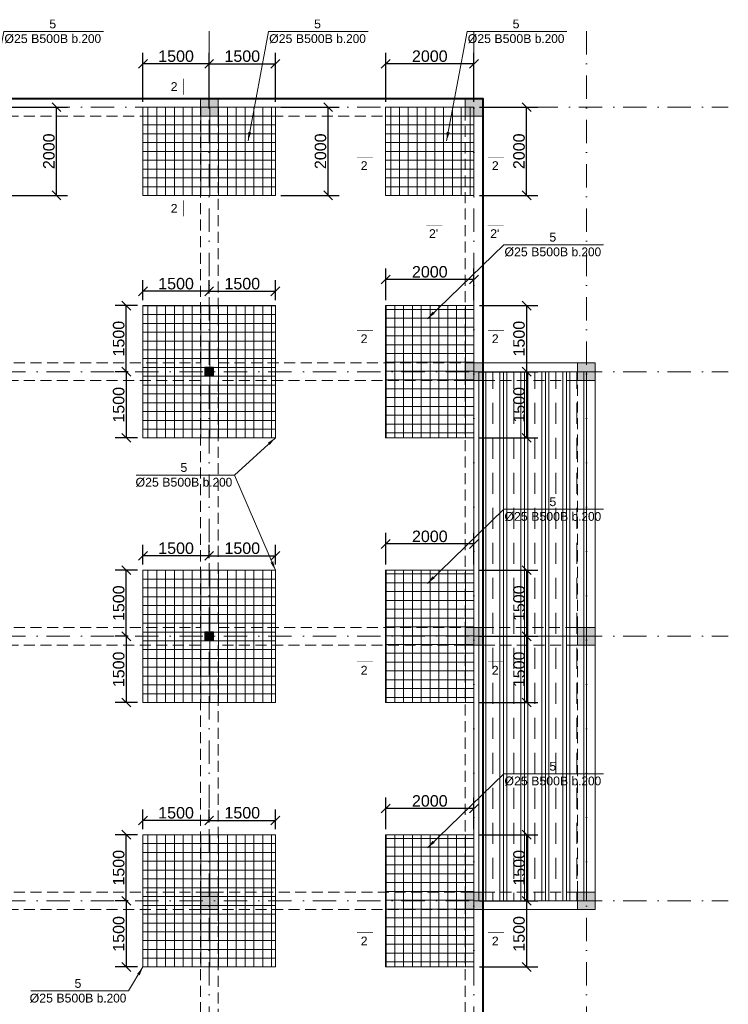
# Model space of a CAD drawing. Header units: millimetres. Extents: x 48648 to 1383473, y 421442 to 1155884.
# Tile 26 of 118: x 179936 to 195995, y 483834 to 506165. Entities that reach past the tile are written whole.
import ezdxf

# ---------------------------------------------------------------- set-up
doc = ezdxf.new("R2010")
doc.units = ezdxf.units.MM
doc.header["$PDMODE"] = 1
doc.linetypes.add('DOT___DASHED', pattern=[670.277762, 352.777767, -176.388884, 0, -141.111112])
doc.linetypes.add('HIDDEN', pattern=[0.375, 0.25, -0.125])
doc.layers.get('0').update_dxf_attribs({"lineweight": 5})
doc.layers.get('Defpoints').update_dxf_attribs({"color": 6, "lineweight": 5})
doc.styles.add('SPDS', font='arial.ttf')
doc.styles.get("Standard").update_dxf_attribs({"font": 'acadmtavr.ttf'})
doc.dimstyles.new('M 150', dxfattribs={"dimscale": 200, "dimtxt": 1.3, "dimasz": 1, "dimexe": 1.25, "dimexo": 0.625, "dimgap": 0.2, "dimtad": 1, "dimdec": 0, "dimrnd": 5, "dimtxsty": 'SPDS', "dimblk": 'OBLIQUE', "dimcen": 2.5, "dimclrd": 5, "dimclre": 5, "dimclrt": 5, "dimadec": 0, "dimazin": 2, "dimtfac": 1, "dimtdec": 0, "dimtmove": 0, "dimatfit": 3, "dimfxl": 1, "dimtolj": 1, "dimtzin": 0, "dimarcsym": 0})
doc.dimstyles.new('M20', dxfattribs={"dimscale": 20, "dimtxt": 2, "dimasz": 2.5, "dimexe": 1.25, "dimexo": 0.625, "dimtad": 1, "dimdec": 0, "dimrnd": 5, "dimzin": 9, "dimtxsty": 'Standard', "dimblk": 'OBLIQUE', "dimcen": 2.5, "dimclrd": 5, "dimclre": 5, "dimclrt": 5, "dimadec": 0, "dimazin": 0, "dimtfac": 1, "dimtdec": 0, "dimtmove": 0, "dimatfit": 3, "dimfxl": 1, "dimlwd": 5, "dimlwe": 5, "dimarcsym": 0})
pattern_1 = [(90, (0, -153079.6), (-476.25, 3e-14), []), (90, (-79.38, -153079.6), (-476.25, 3e-14), []), (90, (-158.75, -153079.6), (-476.25, 3e-14), []), (90, (-317.5, -153079.6), (-476.25, 3e-14), [476.25, -317.5])]

# ---------------------------------------------------------------- blocks, each defined once
blk = doc.blocks.new('555234523452346')
at = {"color": 5, "linetype": 'DOT___DASHED', "lineweight": 13, "ltscale": 1.5}
for points in [[(84229.5, 819930.7), (84229.5, 855746.3)], [(90229.5, 819930.7), (90229.5, 855746.3)], [(92779.5, 819930.7), (92779.5, 855746.3)], [(49371.6, 853930.6), (95994.8, 853930.6)], [(49371.6, 847930.6), (95994.8, 847930.6)], [(49371.6, 841930.6), (95994.8, 841930.6)], [(49371.6, 835930.7), (95994.8, 835930.7)]]:
    blk.add_lwpolyline(points, dxfattribs=at)
blk = doc.blocks.new('5555234545678')
at = {"lineweight": 20}
h = blk.add_hatch(color=7, dxfattribs=at)
h.dxf.hatch_style = 1
h.paths.add_polyline_path([(184430, 700651), (184430, 701051), (184030, 701051), (184030, 700651)])
h = blk.add_hatch(color=7, dxfattribs=at)
h.dxf.hatch_style = 1
h.paths.add_polyline_path([(190430, 700651), (190430, 701051), (190030, 701051), (190030, 700651)])
h = blk.add_hatch(color=1, dxfattribs=at)
h.dxf.hatch_style = 1
h.paths.add_polyline_path([(184330, 694751), (184330, 694951), (184130, 694951), (184130, 694751)])
h = blk.add_hatch(color=7, dxfattribs=at)
h.dxf.hatch_style = 1
h.paths.add_polyline_path([(190430, 694651), (190430, 695051), (190030, 695051), (190030, 694651)])
h = blk.add_hatch(color=7, dxfattribs=at)
h.dxf.hatch_style = 1
h.paths.add_polyline_path([(192980, 694651), (192980, 695051), (192580, 695051), (192580, 694651)])
h = blk.add_hatch(dxfattribs=at)
h.set_pattern_fill('CLAY', color=252, scale=100, angle=90)
h.set_pattern_definition(pattern_1)
h.paths.add_polyline_path([(190230, 694851), (192780, 694851), (192780, 688851), (190230, 688851)])
h = blk.add_hatch(color=1, dxfattribs=at)
h.dxf.hatch_style = 1
h.paths.add_polyline_path([(184330, 688751), (184330, 688951), (184130, 688951), (184130, 688751)])
h = blk.add_hatch(color=7, dxfattribs=at)
h.dxf.hatch_style = 1
h.paths.add_polyline_path([(190430, 688651), (190430, 689051), (190030, 689051), (190030, 688651)])
h = blk.add_hatch(color=7, dxfattribs=at)
h.dxf.hatch_style = 1
h.paths.add_polyline_path([(192980, 688651), (192980, 689051), (192580, 689051), (192580, 688651)])
h = blk.add_hatch(dxfattribs=at)
h.set_pattern_fill('CLAY', color=252, scale=100, angle=90)
h.set_pattern_definition(pattern_1)
h.paths.add_polyline_path([(190230, 688851), (192780, 688851), (192780, 682851), (190230, 682851)])
h = blk.add_hatch(color=7, dxfattribs=at)
h.dxf.hatch_style = 1
h.paths.add_polyline_path([(184430, 682651), (184430, 683051), (184030, 683051), (184030, 682651)])
h = blk.add_hatch(color=7, dxfattribs=at)
h.dxf.hatch_style = 1
h.paths.add_polyline_path([(190430, 682651), (190430, 683051), (190030, 683051), (190030, 682651)])
h = blk.add_hatch(color=7, dxfattribs=at)
h.dxf.hatch_style = 1
h.paths.add_polyline_path([(192980, 682651), (192980, 683051), (192580, 683051), (192580, 682651)])
at = {"color": 7, "lineweight": 20}
for points in [[(152030, 701051), (190430, 701051), (190430, 695051), (192980, 695051), (192980, 682651), (190430, 682651), (190430, 668652), (152030, 668652)], [(184030, 701051), (184430, 701051), (184430, 700651), (184030, 700651)], [(190030, 701051), (190430, 701051), (190430, 700651), (190030, 700651)], [(190030, 695051), (190430, 695051), (190430, 694651), (190030, 694651)], [(192580, 695051), (192980, 695051), (192980, 694651), (192580, 694651)], [(190030, 689051), (190430, 689051), (190430, 688651), (190030, 688651)], [(192580, 689051), (192980, 689051), (192980, 688651), (192580, 688651)], [(184030, 683051), (184430, 683051), (184430, 682651), (184030, 682651)], [(190030, 683051), (190430, 683051), (190430, 682651), (190030, 682651)], [(192580, 683051), (192980, 683051), (192980, 682651), (192580, 682651)]]:
    blk.add_lwpolyline(points, close=True, dxfattribs=at)
at = {"color": 7, "linetype": 'HIDDEN', "lineweight": 20, "ltscale": 1000}
for points in [[(152430, 701051), (190030, 701051), (190030, 700651), (152430, 700651)], [(190030, 700651), (190430, 700651), (190430, 669052), (190030, 669052)], [(190430, 695051), (192580, 695051), (192580, 694651), (190430, 694651)], [(192580, 694651), (192980, 694651), (192980, 683051), (192580, 683051)], [(190430, 689051), (192580, 689051), (192580, 688651), (190430, 688651)], [(152430, 683051), (190030, 683051), (190030, 682651), (152430, 682651)], [(192580, 683051), (190430, 683051), (190430, 682651), (192580, 682651)], [(184030, 682651), (184430, 682651), (184430, 669052), (184030, 669052)]]:
    blk.add_lwpolyline(points, close=True, dxfattribs=at)
for points in [[(184030, 695051), (184030, 700651), (184430, 700651), (184430, 695051)], [(184030, 694651), (170430, 694651), (170430, 695051), (184030, 695051)], [(184430, 695051), (190030, 695051), (190030, 694651), (184430, 694651)], [(184030, 689051), (184030, 694651)], [(184430, 694651), (184430, 689051)], [(184030, 688651), (170430, 688651), (170430, 689051), (184030, 689051)], [(184430, 689051), (190030, 689051), (190030, 688651), (184430, 688651)], [(184430, 688651), (184430, 683051), (184030, 683051), (184030, 688651)]]:
    blk.add_lwpolyline(points, dxfattribs=at)
at = {"color": 1, "lineweight": 20}
for points in [[(184130, 694951), (184330, 694951), (184330, 694751), (184130, 694751)], [(184130, 688951), (184330, 688951), (184330, 688751), (184130, 688751)]]:
    blk.add_lwpolyline(points, close=True, dxfattribs=at)
at = {"color": 8, "lineweight": 20}
for points in [[(190230, 694851), (192780, 694851), (192780, 688851), (190230, 688851)], [(190230, 688851), (192780, 688851), (192780, 682851), (190230, 682851)]]:
    blk.add_lwpolyline(points, close=True, dxfattribs=at)
at = {"color": 1, "lineweight": 20, "const_width": 20}
for points in [[(184180, 683051), (184030, 683051), (184030, 682901)], [(184280, 683051), (184430, 683051), (184430, 682901)], [(184180, 682651), (184030, 682651), (184030, 682801)], [(184280, 682651), (184430, 682651), (184430, 682801)]]:
    blk.add_lwpolyline(points, dxfattribs=at)
blk = doc.blocks.new('_Oblique')
at = {"color": 0, "linetype": 'ByBlock', "lineweight": -2}
blk.add_line((-0.5, -0.5), (0.5, 0.5), dxfattribs=at)
blk = doc.blocks.new('*D1297')
at = {"color": 5, "lineweight": -2, "transparency": 16777216}
for p, q in [((182730, 499806), (182730, 500255)), ((184230, 499956), (184230, 500255)), ((184230, 500005), (182730, 500005))]:
    blk.add_line(p, q, dxfattribs=at)
at = {"layer": 'Defpoints', "color": 0, "lineweight": 40, "transparency": 16777216}
for p in [(182730, 500005), (184230, 499831), (182730, 499681)]:
    blk.add_point(p, dxfattribs=at)
at = {"color": 5, "lineweight": -2, "transparency": 16777216, "xscale": 200, "yscale": 200, "zscale": 200, "rotation": 180}
blk.add_blockref('_Oblique', (182730, 500005), dxfattribs=at)
at = {"color": 5, "lineweight": -2, "transparency": 16777216, "xscale": 200, "yscale": 200, "zscale": 200}
blk.add_blockref('_Oblique', (184230, 500005), dxfattribs=at)
at = {"color": 5, "lineweight": 13, "transparency": 16777216, "insert": (183480, 500177), "char_height": 260, "attachment_point": 5, "style": 'SPDS'}
blk.add_mtext('\\A1;1500', dxfattribs=at)
blk = doc.blocks.new('*D1298')
at = {"color": 5, "lineweight": -2, "transparency": 16777216}
for p, q in [((184230, 499956), (184230, 500255)), ((185730, 499806), (185730, 500255)), ((184230, 500005), (185730, 500005))]:
    blk.add_line(p, q, dxfattribs=at)
at = {"layer": 'Defpoints', "color": 0, "lineweight": 40, "transparency": 16777216}
for p in [(185730, 500005), (184230, 499831), (185730, 499681)]:
    blk.add_point(p, dxfattribs=at)
at = {"color": 5, "lineweight": -2, "transparency": 16777216, "xscale": 200, "yscale": 200, "zscale": 200, "rotation": 180}
blk.add_blockref('_Oblique', (184230, 500005), dxfattribs=at)
at = {"color": 5, "lineweight": -2, "transparency": 16777216, "xscale": 200, "yscale": 200, "zscale": 200}
blk.add_blockref('_Oblique', (185730, 500005), dxfattribs=at)
at = {"color": 5, "lineweight": 13, "transparency": 16777216, "insert": (184980, 500177), "char_height": 260, "attachment_point": 5, "style": 'SPDS'}
blk.add_mtext('\\A1;1500', dxfattribs=at)
blk = doc.blocks.new('*D1299')
at = {"color": 5, "lineweight": -2, "transparency": 16777216}
for p, q in [((182605, 499681), (182102, 499681)), ((182352, 498181), (182352, 499681)), ((182391, 498181), (182102, 498181))]:
    blk.add_line(p, q, dxfattribs=at)
at = {"layer": 'Defpoints', "color": 0, "lineweight": 40, "transparency": 16777216}
for p in [(182352, 499681), (182730, 499681), (182516, 498181)]:
    blk.add_point(p, dxfattribs=at)
at = {"color": 5, "lineweight": -2, "transparency": 16777216, "xscale": 200, "yscale": 200, "zscale": 200}
for p, rotation in [((182352, 499681), 90), ((182352, 498181), 270)]:
    blk.add_blockref('_Oblique', p, dxfattribs=dict(at, rotation=rotation))
at = {"color": 5, "lineweight": 13, "transparency": 16777216, "insert": (182180, 498931), "char_height": 260, "attachment_point": 5, "rotation": 90, "style": 'SPDS'}
blk.add_mtext('\\A1;1500', dxfattribs=at)
blk = doc.blocks.new('*D1300')
at = {"color": 5, "lineweight": -2, "transparency": 16777216}
for p, q in [((182391, 498181), (182102, 498181)), ((182352, 498181), (182352, 496681)), ((182605, 496681), (182102, 496681))]:
    blk.add_line(p, q, dxfattribs=at)
at = {"layer": 'Defpoints', "color": 0, "lineweight": 40, "transparency": 16777216}
for p in [(182516, 498181), (182352, 496681), (182730, 496681)]:
    blk.add_point(p, dxfattribs=at)
at = {"color": 5, "lineweight": -2, "transparency": 16777216, "xscale": 200, "yscale": 200, "zscale": 200}
for p, rotation in [((182352, 498181), 90), ((182352, 496681), 270)]:
    blk.add_blockref('_Oblique', p, dxfattribs=dict(at, rotation=rotation))
at = {"color": 5, "lineweight": 13, "transparency": 16777216, "insert": (182180, 497431), "char_height": 260, "attachment_point": 5, "rotation": 90, "style": 'SPDS'}
blk.add_mtext('\\A1;1500', dxfattribs=at)
blk = doc.blocks.new('*D1301')
at = {"color": 5, "lineweight": -2, "transparency": 16777216}
for p, q in [((182730, 493806), (182730, 494255)), ((184230, 493956), (184230, 494255)), ((184230, 494005), (182730, 494005))]:
    blk.add_line(p, q, dxfattribs=at)
at = {"layer": 'Defpoints', "color": 0, "lineweight": 40, "transparency": 16777216}
for p in [(182730, 494005), (184230, 493831), (182730, 493681)]:
    blk.add_point(p, dxfattribs=at)
at = {"color": 5, "lineweight": -2, "transparency": 16777216, "xscale": 200, "yscale": 200, "zscale": 200, "rotation": 180}
blk.add_blockref('_Oblique', (182730, 494005), dxfattribs=at)
at = {"color": 5, "lineweight": -2, "transparency": 16777216, "xscale": 200, "yscale": 200, "zscale": 200}
blk.add_blockref('_Oblique', (184230, 494005), dxfattribs=at)
at = {"color": 5, "lineweight": 13, "transparency": 16777216, "insert": (183480, 494177), "char_height": 260, "attachment_point": 5, "style": 'SPDS'}
blk.add_mtext('\\A1;1500', dxfattribs=at)
blk = doc.blocks.new('*D1302')
at = {"color": 5, "lineweight": -2, "transparency": 16777216}
for p, q in [((184230, 493956), (184230, 494255)), ((185730, 493806), (185730, 494255)), ((184230, 494005), (185730, 494005))]:
    blk.add_line(p, q, dxfattribs=at)
at = {"layer": 'Defpoints', "color": 0, "lineweight": 40, "transparency": 16777216}
for p in [(185730, 494005), (184230, 493831), (185730, 493681)]:
    blk.add_point(p, dxfattribs=at)
at = {"color": 5, "lineweight": -2, "transparency": 16777216, "xscale": 200, "yscale": 200, "zscale": 200, "rotation": 180}
blk.add_blockref('_Oblique', (184230, 494005), dxfattribs=at)
at = {"color": 5, "lineweight": -2, "transparency": 16777216, "xscale": 200, "yscale": 200, "zscale": 200}
blk.add_blockref('_Oblique', (185730, 494005), dxfattribs=at)
at = {"color": 5, "lineweight": 13, "transparency": 16777216, "insert": (184980, 494177), "char_height": 260, "attachment_point": 5, "style": 'SPDS'}
blk.add_mtext('\\A1;1500', dxfattribs=at)
blk = doc.blocks.new('*D1303')
at = {"color": 5, "lineweight": -2, "transparency": 16777216}
for p, q in [((182605, 493681), (182102, 493681)), ((182352, 492181), (182352, 493681)), ((182391, 492181), (182102, 492181))]:
    blk.add_line(p, q, dxfattribs=at)
at = {"layer": 'Defpoints', "color": 0, "lineweight": 40, "transparency": 16777216}
for p in [(182352, 493681), (182730, 493681), (182516, 492181)]:
    blk.add_point(p, dxfattribs=at)
at = {"color": 5, "lineweight": -2, "transparency": 16777216, "xscale": 200, "yscale": 200, "zscale": 200}
for p, rotation in [((182352, 493681), 90), ((182352, 492181), 270)]:
    blk.add_blockref('_Oblique', p, dxfattribs=dict(at, rotation=rotation))
at = {"color": 5, "lineweight": 13, "transparency": 16777216, "insert": (182180, 492931), "char_height": 260, "attachment_point": 5, "rotation": 90, "style": 'SPDS'}
blk.add_mtext('\\A1;1500', dxfattribs=at)
blk = doc.blocks.new('*D1304')
at = {"color": 5, "lineweight": -2, "transparency": 16777216}
for p, q in [((182391, 492181), (182102, 492181)), ((182352, 492181), (182352, 490681)), ((182605, 490681), (182102, 490681))]:
    blk.add_line(p, q, dxfattribs=at)
at = {"layer": 'Defpoints', "color": 0, "lineweight": 40, "transparency": 16777216}
for p in [(182516, 492181), (182352, 490681), (182730, 490681)]:
    blk.add_point(p, dxfattribs=at)
at = {"color": 5, "lineweight": -2, "transparency": 16777216, "xscale": 200, "yscale": 200, "zscale": 200}
for p, rotation in [((182352, 492181), 90), ((182352, 490681), 270)]:
    blk.add_blockref('_Oblique', p, dxfattribs=dict(at, rotation=rotation))
at = {"color": 5, "lineweight": 13, "transparency": 16777216, "insert": (182180, 491431), "char_height": 260, "attachment_point": 5, "rotation": 90, "style": 'SPDS'}
blk.add_mtext('\\A1;1500', dxfattribs=at)
blk = doc.blocks.new('*D1273')
at = {"color": 5, "lineweight": -2, "transparency": 16777216}
for p, q in [((182730, 487806), (182730, 488255)), ((184230, 487956), (184230, 488255)), ((184230, 488005), (182730, 488005))]:
    blk.add_line(p, q, dxfattribs=at)
at = {"layer": 'Defpoints', "color": 0, "lineweight": 40, "transparency": 16777216}
for p in [(182730, 488005), (184230, 487831), (182730, 487681)]:
    blk.add_point(p, dxfattribs=at)
at = {"color": 5, "lineweight": -2, "transparency": 16777216, "xscale": 200, "yscale": 200, "zscale": 200, "rotation": 180}
blk.add_blockref('_Oblique', (182730, 488005), dxfattribs=at)
at = {"color": 5, "lineweight": -2, "transparency": 16777216, "xscale": 200, "yscale": 200, "zscale": 200}
blk.add_blockref('_Oblique', (184230, 488005), dxfattribs=at)
at = {"color": 5, "lineweight": 13, "transparency": 16777216, "insert": (183480, 488177), "char_height": 260, "attachment_point": 5, "style": 'SPDS'}
blk.add_mtext('\\A1;1500', dxfattribs=at)
blk = doc.blocks.new('*D1274')
at = {"color": 5, "lineweight": -2, "transparency": 16777216}
for p, q in [((184230, 487956), (184230, 488255)), ((185730, 487806), (185730, 488255)), ((184230, 488005), (185730, 488005))]:
    blk.add_line(p, q, dxfattribs=at)
at = {"layer": 'Defpoints', "color": 0, "lineweight": 40, "transparency": 16777216}
for p in [(185730, 488005), (184230, 487831), (185730, 487681)]:
    blk.add_point(p, dxfattribs=at)
at = {"color": 5, "lineweight": -2, "transparency": 16777216, "xscale": 200, "yscale": 200, "zscale": 200, "rotation": 180}
blk.add_blockref('_Oblique', (184230, 488005), dxfattribs=at)
at = {"color": 5, "lineweight": -2, "transparency": 16777216, "xscale": 200, "yscale": 200, "zscale": 200}
blk.add_blockref('_Oblique', (185730, 488005), dxfattribs=at)
at = {"color": 5, "lineweight": 13, "transparency": 16777216, "insert": (184980, 488177), "char_height": 260, "attachment_point": 5, "style": 'SPDS'}
blk.add_mtext('\\A1;1500', dxfattribs=at)
blk = doc.blocks.new('*D1275')
at = {"color": 5, "lineweight": -2, "transparency": 16777216}
for p, q in [((182605, 487681), (182102, 487681)), ((182352, 486181), (182352, 487681)), ((182391, 486181), (182102, 486181))]:
    blk.add_line(p, q, dxfattribs=at)
at = {"layer": 'Defpoints', "color": 0, "lineweight": 40, "transparency": 16777216}
for p in [(182352, 487681), (182730, 487681), (182516, 486181)]:
    blk.add_point(p, dxfattribs=at)
at = {"color": 5, "lineweight": -2, "transparency": 16777216, "xscale": 200, "yscale": 200, "zscale": 200}
for p, rotation in [((182352, 487681), 90), ((182352, 486181), 270)]:
    blk.add_blockref('_Oblique', p, dxfattribs=dict(at, rotation=rotation))
at = {"color": 5, "lineweight": 13, "transparency": 16777216, "insert": (182180, 486931), "char_height": 260, "attachment_point": 5, "rotation": 90, "style": 'SPDS'}
blk.add_mtext('\\A1;1500', dxfattribs=at)
blk = doc.blocks.new('*D1276')
at = {"color": 5, "lineweight": -2, "transparency": 16777216}
for p, q in [((182391, 486181), (182102, 486181)), ((182352, 486181), (182352, 484681)), ((182605, 484681), (182102, 484681))]:
    blk.add_line(p, q, dxfattribs=at)
at = {"layer": 'Defpoints', "color": 0, "lineweight": 40, "transparency": 16777216}
for p in [(182516, 486181), (182352, 484681), (182730, 484681)]:
    blk.add_point(p, dxfattribs=at)
at = {"color": 5, "lineweight": -2, "transparency": 16777216, "xscale": 200, "yscale": 200, "zscale": 200}
for p, rotation in [((182352, 486181), 90), ((182352, 484681), 270)]:
    blk.add_blockref('_Oblique', p, dxfattribs=dict(at, rotation=rotation))
at = {"color": 5, "lineweight": 13, "transparency": 16777216, "insert": (182180, 485431), "char_height": 260, "attachment_point": 5, "rotation": 90, "style": 'SPDS'}
blk.add_mtext('\\A1;1500', dxfattribs=at)
blk = doc.blocks.new('*D1229')
at = {"color": 5, "lineweight": -2, "transparency": 16777216}
for p, q in [((179700, 504181), (181021, 504181)), ((180771, 502181), (180771, 504181)), ((179700, 502181), (181021, 502181))]:
    blk.add_line(p, q, dxfattribs=at)
at = {"layer": 'Defpoints', "color": 0, "lineweight": 40, "transparency": 16777216}
for p in [(179575, 504181), (180771, 504181), (179575, 502181)]:
    blk.add_point(p, dxfattribs=at)
at = {"color": 5, "lineweight": -2, "transparency": 16777216, "xscale": 200, "yscale": 200, "zscale": 200}
for p, rotation in [((180771, 504181), 90), ((180771, 502181), 270)]:
    blk.add_blockref('_Oblique', p, dxfattribs=dict(at, rotation=rotation))
at = {"color": 5, "lineweight": 13, "transparency": 16777216, "insert": (180598, 503181), "char_height": 260, "attachment_point": 5, "rotation": 90, "style": 'SPDS'}
blk.add_mtext('\\A1;2000', dxfattribs=at)
blk = doc.blocks.new('*D1230')
at = {"color": 5, "lineweight": -2, "transparency": 16777216}
for p, q in [((185855, 504181), (187175, 504181)), ((186925, 502181), (186925, 504181)), ((185855, 502181), (187175, 502181))]:
    blk.add_line(p, q, dxfattribs=at)
at = {"layer": 'Defpoints', "color": 0, "lineweight": 40, "transparency": 16777216}
for p in [(185730, 504181), (186925, 504181), (185730, 502181)]:
    blk.add_point(p, dxfattribs=at)
at = {"color": 5, "lineweight": -2, "transparency": 16777216, "xscale": 200, "yscale": 200, "zscale": 200}
for p, rotation in [((186925, 504181), 90), ((186925, 502181), 270)]:
    blk.add_blockref('_Oblique', p, dxfattribs=dict(at, rotation=rotation))
at = {"color": 5, "lineweight": 13, "transparency": 16777216, "insert": (186753, 503181), "char_height": 260, "attachment_point": 5, "rotation": 90, "style": 'SPDS'}
blk.add_mtext('\\A1;2000', dxfattribs=at)
blk = doc.blocks.new('*D1231')
at = {"color": 5, "lineweight": -2, "transparency": 16777216}
for p, q in [((190355, 504181), (191675, 504181)), ((191425, 502181), (191425, 504181)), ((190355, 502181), (191675, 502181))]:
    blk.add_line(p, q, dxfattribs=at)
at = {"layer": 'Defpoints', "color": 0, "lineweight": 40, "transparency": 16777216}
for p in [(190230, 504181), (191425, 504181), (190230, 502181)]:
    blk.add_point(p, dxfattribs=at)
at = {"color": 5, "lineweight": -2, "transparency": 16777216, "xscale": 200, "yscale": 200, "zscale": 200}
for p, rotation in [((191425, 504181), 90), ((191425, 502181), 270)]:
    blk.add_blockref('_Oblique', p, dxfattribs=dict(at, rotation=rotation))
at = {"color": 5, "lineweight": 13, "transparency": 16777216, "insert": (191253, 503181), "char_height": 260, "attachment_point": 5, "rotation": 90, "style": 'SPDS'}
blk.add_mtext('\\A1;2000', dxfattribs=at)
blk = doc.blocks.new('*D1350')
at = {"color": 5, "lineweight": -2, "transparency": 16777216}
for p, q in [((182730, 504306), (182730, 505414)), ((184230, 504156), (184230, 505414)), ((184230, 505164), (182730, 505164))]:
    blk.add_line(p, q, dxfattribs=at)
at = {"layer": 'Defpoints', "color": 0, "lineweight": 40, "transparency": 16777216}
for p in [(182730, 505164), (182730, 504181), (184230, 504031)]:
    blk.add_point(p, dxfattribs=at)
at = {"color": 5, "lineweight": -2, "transparency": 16777216, "xscale": 200, "yscale": 200, "zscale": 200, "rotation": 180}
blk.add_blockref('_Oblique', (182730, 505164), dxfattribs=at)
at = {"color": 5, "lineweight": -2, "transparency": 16777216, "xscale": 200, "yscale": 200, "zscale": 200}
blk.add_blockref('_Oblique', (184230, 505164), dxfattribs=at)
at = {"color": 5, "lineweight": 13, "transparency": 16777216, "insert": (183480, 505337), "char_height": 260, "attachment_point": 5, "style": 'SPDS'}
blk.add_mtext('\\A1;1500', dxfattribs=at)
blk = doc.blocks.new('*D1351')
at = {"color": 5, "lineweight": -2, "transparency": 16777216}
for p, q in [((184230, 504456), (184230, 505414)), ((185730, 504306), (185730, 505414)), ((184230, 505164), (185730, 505164))]:
    blk.add_line(p, q, dxfattribs=at)
at = {"layer": 'Defpoints', "color": 0, "lineweight": 40, "transparency": 16777216}
for p in [(185730, 505164), (184230, 504331), (185730, 504181)]:
    blk.add_point(p, dxfattribs=at)
at = {"color": 5, "lineweight": -2, "transparency": 16777216, "xscale": 200, "yscale": 200, "zscale": 200, "rotation": 180}
blk.add_blockref('_Oblique', (184230, 505164), dxfattribs=at)
at = {"color": 5, "lineweight": -2, "transparency": 16777216, "xscale": 200, "yscale": 200, "zscale": 200}
blk.add_blockref('_Oblique', (185730, 505164), dxfattribs=at)
at = {"color": 5, "lineweight": 13, "transparency": 16777216, "insert": (184980, 505337), "char_height": 260, "attachment_point": 5, "style": 'SPDS'}
blk.add_mtext('\\A1;1500', dxfattribs=at)
blk = doc.blocks.new('*D1409')
at = {"color": 5, "lineweight": -2, "transparency": 16777216}
for p, q in [((188230, 504306), (188230, 505414)), ((190230, 504306), (190230, 505414)), ((190230, 505164), (188230, 505164))]:
    blk.add_line(p, q, dxfattribs=at)
at = {"layer": 'Defpoints', "color": 0, "lineweight": 40, "transparency": 16777216}
for p in [(188230, 505164), (188230, 504181), (190230, 504181)]:
    blk.add_point(p, dxfattribs=at)
at = {"color": 5, "lineweight": -2, "transparency": 16777216, "xscale": 200, "yscale": 200, "zscale": 200, "rotation": 180}
blk.add_blockref('_Oblique', (188230, 505164), dxfattribs=at)
at = {"color": 5, "lineweight": -2, "transparency": 16777216, "xscale": 200, "yscale": 200, "zscale": 200}
blk.add_blockref('_Oblique', (190230, 505164), dxfattribs=at)
at = {"color": 5, "transparency": 16777216, "insert": (189230, 505337), "char_height": 260, "attachment_point": 5, "style": 'SPDS'}
blk.add_mtext('\\A1;2000', dxfattribs=at)
blk = doc.blocks.new('*D1401')
at = {"color": 5, "lineweight": -2, "transparency": 16777216}
for p, q in [((190355, 499681), (191675, 499681)), ((191425, 499681), (191425, 498181)), ((190355, 498181), (191675, 498181))]:
    blk.add_line(p, q, dxfattribs=at)
at = {"layer": 'Defpoints', "color": 0, "lineweight": 40, "transparency": 16777216}
for p in [(190230, 499681), (190230, 498181), (191425, 498181)]:
    blk.add_point(p, dxfattribs=at)
at = {"color": 5, "lineweight": -2, "transparency": 16777216, "xscale": 200, "yscale": 200, "zscale": 200}
for p, rotation in [((191425, 499681), 90), ((191425, 498181), 270)]:
    blk.add_blockref('_Oblique', p, dxfattribs=dict(at, rotation=rotation))
at = {"color": 5, "transparency": 16777216, "insert": (191253, 498931), "char_height": 260, "attachment_point": 5, "rotation": 90, "style": 'SPDS'}
blk.add_mtext('\\A1;1500', dxfattribs=at)
blk = doc.blocks.new('*D1402')
at = {"color": 5, "lineweight": -2, "transparency": 16777216}
for p, q in [((190355, 498181), (191675, 498181)), ((191425, 498181), (191425, 496681)), ((190355, 496681), (191675, 496681))]:
    blk.add_line(p, q, dxfattribs=at)
at = {"layer": 'Defpoints', "color": 0, "lineweight": 40, "transparency": 16777216}
for p in [(190230, 498181), (190230, 496681), (191425, 496681)]:
    blk.add_point(p, dxfattribs=at)
at = {"color": 5, "lineweight": -2, "transparency": 16777216, "xscale": 200, "yscale": 200, "zscale": 200}
for p, rotation in [((191425, 498181), 90), ((191425, 496681), 270)]:
    blk.add_blockref('_Oblique', p, dxfattribs=dict(at, rotation=rotation))
at = {"color": 5, "transparency": 16777216, "insert": (191253, 497431), "char_height": 260, "attachment_point": 5, "rotation": 90, "style": 'SPDS'}
blk.add_mtext('\\A1;1500', dxfattribs=at)
blk = doc.blocks.new('*D1334')
at = {"color": 5, "lineweight": -2, "transparency": 16777216}
for p, q in [((190355, 493681), (191675, 493681)), ((191425, 493681), (191425, 492181)), ((190355, 492181), (191675, 492181))]:
    blk.add_line(p, q, dxfattribs=at)
at = {"layer": 'Defpoints', "color": 0, "lineweight": 40, "transparency": 16777216}
for p in [(190230, 493681), (190230, 492181), (191425, 492181)]:
    blk.add_point(p, dxfattribs=at)
at = {"color": 5, "lineweight": -2, "transparency": 16777216, "xscale": 200, "yscale": 200, "zscale": 200}
for p, rotation in [((191425, 493681), 90), ((191425, 492181), 270)]:
    blk.add_blockref('_Oblique', p, dxfattribs=dict(at, rotation=rotation))
at = {"color": 5, "transparency": 16777216, "insert": (191253, 492931), "char_height": 260, "attachment_point": 5, "rotation": 90, "style": 'SPDS'}
blk.add_mtext('\\A1;1500', dxfattribs=at)
blk = doc.blocks.new('*D1335')
at = {"color": 5, "lineweight": -2, "transparency": 16777216}
for p, q in [((190355, 492181), (191675, 492181)), ((191425, 492181), (191425, 490681)), ((190355, 490681), (191675, 490681))]:
    blk.add_line(p, q, dxfattribs=at)
at = {"layer": 'Defpoints', "color": 0, "lineweight": 40, "transparency": 16777216}
for p in [(190230, 492181), (190230, 490681), (191425, 490681)]:
    blk.add_point(p, dxfattribs=at)
at = {"color": 5, "lineweight": -2, "transparency": 16777216, "xscale": 200, "yscale": 200, "zscale": 200}
for p, rotation in [((191425, 492181), 90), ((191425, 490681), 270)]:
    blk.add_blockref('_Oblique', p, dxfattribs=dict(at, rotation=rotation))
at = {"color": 5, "transparency": 16777216, "insert": (191253, 491431), "char_height": 260, "attachment_point": 5, "rotation": 90, "style": 'SPDS'}
blk.add_mtext('\\A1;1500', dxfattribs=at)
blk = doc.blocks.new('*D1336')
at = {"color": 5, "lineweight": -2, "transparency": 16777216}
for p, q in [((190355, 487681), (191675, 487681)), ((191425, 487681), (191425, 486181)), ((190355, 486181), (191675, 486181))]:
    blk.add_line(p, q, dxfattribs=at)
at = {"layer": 'Defpoints', "color": 0, "lineweight": 40, "transparency": 16777216}
for p in [(190230, 487681), (190230, 486181), (191425, 486181)]:
    blk.add_point(p, dxfattribs=at)
at = {"color": 5, "lineweight": -2, "transparency": 16777216, "xscale": 200, "yscale": 200, "zscale": 200}
for p, rotation in [((191425, 487681), 90), ((191425, 486181), 270)]:
    blk.add_blockref('_Oblique', p, dxfattribs=dict(at, rotation=rotation))
at = {"color": 5, "transparency": 16777216, "insert": (191253, 486931), "char_height": 260, "attachment_point": 5, "rotation": 90, "style": 'SPDS'}
blk.add_mtext('\\A1;1500', dxfattribs=at)
blk = doc.blocks.new('*D1337')
at = {"color": 5, "lineweight": -2, "transparency": 16777216}
for p, q in [((190355, 486181), (191675, 486181)), ((191425, 486181), (191425, 484681)), ((190355, 484681), (191675, 484681))]:
    blk.add_line(p, q, dxfattribs=at)
at = {"layer": 'Defpoints', "color": 0, "lineweight": 40, "transparency": 16777216}
for p in [(190230, 486181), (190230, 484681), (191425, 484681)]:
    blk.add_point(p, dxfattribs=at)
at = {"color": 5, "lineweight": -2, "transparency": 16777216, "xscale": 200, "yscale": 200, "zscale": 200}
for p, rotation in [((191425, 486181), 90), ((191425, 484681), 270)]:
    blk.add_blockref('_Oblique', p, dxfattribs=dict(at, rotation=rotation))
at = {"color": 5, "transparency": 16777216, "insert": (191253, 485431), "char_height": 260, "attachment_point": 5, "rotation": 90, "style": 'SPDS'}
blk.add_mtext('\\A1;1500', dxfattribs=at)
blk = doc.blocks.new('*D1352')
at = {"color": 5, "lineweight": -2, "transparency": 16777216}
for p, q in [((188230, 499806), (188230, 500524)), ((190230, 499806), (190230, 500524)), ((190230, 500274), (188230, 500274))]:
    blk.add_line(p, q, dxfattribs=at)
at = {"layer": 'Defpoints', "color": 0, "lineweight": 40, "transparency": 16777216}
for p in [(188230, 500274), (188230, 499681), (190230, 499681)]:
    blk.add_point(p, dxfattribs=at)
at = {"color": 5, "lineweight": -2, "transparency": 16777216, "xscale": 200, "yscale": 200, "zscale": 200, "rotation": 180}
blk.add_blockref('_Oblique', (188230, 500274), dxfattribs=at)
at = {"color": 5, "lineweight": -2, "transparency": 16777216, "xscale": 200, "yscale": 200, "zscale": 200}
blk.add_blockref('_Oblique', (190230, 500274), dxfattribs=at)
at = {"color": 5, "transparency": 16777216, "insert": (189230, 500446), "char_height": 260, "attachment_point": 5, "style": 'SPDS'}
blk.add_mtext('\\A1;2000', dxfattribs=at)
blk = doc.blocks.new('*D1353')
at = {"color": 5, "lineweight": -2, "transparency": 16777216}
for p, q in [((188230, 493806), (188230, 494524)), ((190230, 493806), (190230, 494524)), ((190230, 494274), (188230, 494274))]:
    blk.add_line(p, q, dxfattribs=at)
at = {"layer": 'Defpoints', "color": 0, "lineweight": 40, "transparency": 16777216}
for p in [(188230, 494274), (188230, 493681), (190230, 493681)]:
    blk.add_point(p, dxfattribs=at)
at = {"color": 5, "lineweight": -2, "transparency": 16777216, "xscale": 200, "yscale": 200, "zscale": 200, "rotation": 180}
blk.add_blockref('_Oblique', (188230, 494274), dxfattribs=at)
at = {"color": 5, "lineweight": -2, "transparency": 16777216, "xscale": 200, "yscale": 200, "zscale": 200}
blk.add_blockref('_Oblique', (190230, 494274), dxfattribs=at)
at = {"color": 5, "transparency": 16777216, "insert": (189230, 494446), "char_height": 260, "attachment_point": 5, "style": 'SPDS'}
blk.add_mtext('\\A1;2000', dxfattribs=at)
blk = doc.blocks.new('*D1354')
at = {"color": 5, "lineweight": -2, "transparency": 16777216}
for p, q in [((188230, 487806), (188230, 488524)), ((190230, 487806), (190230, 488524)), ((190230, 488274), (188230, 488274))]:
    blk.add_line(p, q, dxfattribs=at)
at = {"layer": 'Defpoints', "color": 0, "lineweight": 40, "transparency": 16777216}
for p in [(188230, 488274), (188230, 487681), (190230, 487681)]:
    blk.add_point(p, dxfattribs=at)
at = {"color": 5, "lineweight": -2, "transparency": 16777216, "xscale": 200, "yscale": 200, "zscale": 200, "rotation": 180}
blk.add_blockref('_Oblique', (188230, 488274), dxfattribs=at)
at = {"color": 5, "lineweight": -2, "transparency": 16777216, "xscale": 200, "yscale": 200, "zscale": 200}
blk.add_blockref('_Oblique', (190230, 488274), dxfattribs=at)
at = {"color": 5, "transparency": 16777216, "insert": (189230, 488446), "char_height": 260, "attachment_point": 5, "style": 'SPDS'}
blk.add_mtext('\\A1;2000', dxfattribs=at)

msp = doc.modelspace()

# ---------------------------------------------------------------- hatches: boundary and pattern name
h = msp.add_hatch()
h.set_pattern_fill('NET', color=6, scale=63)
h.set_pattern_definition([(0, (116234.5, -168106.38), (0, 200.025), []), (90, (116234.5, -168106.38), (-200.025, 1e-14), [])])
h.paths.add_polyline_path([(182729.5, 502180.8), (182729.5, 504180.8), (185729.5, 504180.8), (185729.5, 502180.8)])
h = msp.add_hatch()
h.set_pattern_fill('NET', color=6, scale=63)
h.set_pattern_definition([(0, (120734.5, -168106.38), (0, 200.025), []), (90, (120734.5, -168106.38), (-200.025, 1e-14), [])])
h.paths.add_polyline_path([(188229.5, 502180.8), (188229.5, 504180.8), (190229.5, 504180.8), (190229.5, 502180.8)])
h = msp.add_hatch()
h.set_pattern_fill('NET', color=6, scale=63)
h.set_pattern_definition([(0, (116234.5, -172606.38), (0, 200.025), []), (90, (116234.5, -172606.38), (-200.025, 1e-14), [])])
h.paths.add_polyline_path([(182729.5, 496680.8), (182729.5, 499680.8), (185729.5, 499680.8), (185729.5, 496680.8)])
h = msp.add_hatch()
h.set_pattern_fill('NET', color=6, scale=63, angle=90)
h.set_pattern_definition([(90, (824516.75, 430185.83), (-200.025, 1e-14), []), (180, (824516.75, 430185.83), (-2e-14, -200.025), [])])
h.paths.add_polyline_path([(188229.5, 496680.8), (190229.5, 496680.8), (190229.5, 499680.8), (188229.5, 499680.8)])
h = msp.add_hatch()
h.set_pattern_fill('NET', color=6, scale=63)
h.set_pattern_definition([(0, (116234.5, -178606.38), (0, 200.025), []), (90, (116234.5, -178606.38), (-200.025, 1e-14), [])])
h.paths.add_polyline_path([(182729.5, 490680.8), (182729.5, 493680.8), (185729.5, 493680.8), (185729.5, 490680.8)])
h = msp.add_hatch()
h.set_pattern_fill('NET', color=6, scale=63, angle=90)
h.set_pattern_definition([(90, (824516.75, 424185.83), (-200.025, 1e-14), []), (180, (824516.75, 424185.83), (-2e-14, -200.025), [])])
h.paths.add_polyline_path([(188229.5, 490680.8), (190229.5, 490680.8), (190229.5, 493680.8), (188229.5, 493680.8)])
h = msp.add_hatch()
h.set_pattern_fill('NET', color=6, scale=63)
h.set_pattern_definition([(0, (116234.5, -184606.24), (0, 200.025), []), (90, (116234.5, -184606.24), (-200.025, 1e-14), [])])
h.paths.add_polyline_path([(182729.5, 484681), (182729.5, 487681), (185729.5, 487681), (185729.5, 484681)])
h = msp.add_hatch()
h.set_pattern_fill('NET', color=6, scale=63, angle=90)
h.set_pattern_definition([(90, (824516.75, 418185.98), (-200.025, 1e-14), []), (180, (824516.75, 418185.98), (-2e-14, -200.025), [])])
h.paths.add_polyline_path([(188229.5, 484681), (190229.5, 484681), (190229.5, 487681), (188229.5, 487681)])

# ---------------------------------------------------------------- linework, layer by layer
at = {"color": 5, "lineweight": 13, "const_width": 10}
for points in [[(183644.1, 504829.7), (183644.1, 504466.1)], [(187577.6, 503045), (187941.2, 503045)], [(190913.8, 503045), (190550.2, 503045)], [(183644.1, 501704), (183644.1, 502067.6)], [(189151.9, 501502.7), (189515.5, 501502.7)], [(190903.6, 501502.7), (190540.1, 501502.7)], [(187577.6, 499119.4), (187941.2, 499119.4)], [(190913.8, 499119.4), (190550.2, 499119.4)], [(187577.6, 491600.7), (187941.2, 491600.7)], [(190913.8, 491600.7), (190550.2, 491600.7)], [(187577.6, 485459.4), (187941.2, 485459.4)], [(190913.8, 485459.4), (190550.2, 485459.4)]]:
    msp.add_lwpolyline(points, dxfattribs=at)
at = {"color": 3, "lineweight": 40}
msp.add_lwpolyline([(179729.5, 504380.8), (190429.5, 504380.8), (190429.5, 471981.8), (179729.5, 471981.8)], close=True, dxfattribs=at)
at = {"color": 6}
for points in [[(182729.5, 502180.8), (182729.5, 504180.8), (185729.5, 504180.8), (185729.5, 502180.8)], [(188229.5, 502180.8), (188229.5, 504180.8), (190229.5, 504180.8), (190229.5, 502180.8)], [(182729.5, 496680.8), (182729.5, 499680.8), (185729.5, 499680.8), (185729.5, 496680.8)], [(188229.5, 496680.8), (190229.5, 496680.8), (190229.5, 499680.8), (188229.5, 499680.8)], [(182729.5, 490680.8), (182729.5, 493680.8), (185729.5, 493680.8), (185729.5, 490680.8)], [(188229.5, 490680.8), (190229.5, 490680.8), (190229.5, 493680.8), (188229.5, 493680.8)], [(182729.5, 484681), (182729.5, 487681), (185729.5, 487681), (185729.5, 484681)], [(188229.5, 484681), (190229.5, 484681), (190229.5, 487681), (188229.5, 487681)]]:
    msp.add_lwpolyline(points, close=True, dxfattribs=at)

# ---------------------------------------------------------------- block references
at = {"color": 6, "lineweight": 30}
msp.add_blockref('555234523452346', (100000, -349749.7), dxfattribs=at)
at = {"color": 5, "lineweight": 13}
msp.add_blockref('5555234545678', (0, -196670.2), dxfattribs=at)

# ---------------------------------------------------------------- texts
at = {"color": 5, "lineweight": 13, "char_height": 200, "width": 6318.36, "attachment_point": 5}
for s, insert in [('\\pxi-0.18417,qc;{\\fArial|b0|i0|c0|p34;5\\fArial|b0|i0|c204|p34;\\PØ25 B500B }b.200', (180702.9, 505898.5)), ('\\pxi-0.18417,qc;{\\fArial|b0|i0|c0|p34;5\\fArial|b0|i0|c204|p34;\\PØ25 B500B }b.200', (186702.9, 505898.5)), ('\\pxi-0.18417,qc;{\\fArial|b0|i0|c0|p34;5\\fArial|b0|i0|c204|p34;\\PØ25 B500B }b.200', (191202.9, 505898.5)), ('\\pxi-0.18417,qc;{\\fArial|b0|i0|c0|p34;2}', (183453.7, 504647.9)), ('\\pxi-0.18417,qc;{\\fArial|b0|i0|c0|p34;2}', (187759.4, 502854.6)), ('\\pxi-0.18417,qc;{\\fArial|b0|i0|c0|p34;2}', (190732, 502854.6)), ('\\pxi-0.18417,qc;{\\fArial|b0|i0|c0|p34;2}', (183453.7, 501885.8)), ("\\pxi-0.18417,qc;{\\fArial|b0|i0|c0|p34;2'}", (189333.7, 501312.3)), ("\\pxi-0.18417,qc;{\\fArial|b0|i0|c0|p34;2'}", (190721.9, 501312.3)), ('\\pxi-0.18417,qc;{\\fArial|b0|i0|c0|p34;5\\fArial|b0|i0|c204|p34;\\PØ25 B500B }b.200', (192035.8, 501062.6)), ('\\pxi-0.18417,qc;{\\fArial|b0|i0|c0|p34;2}', (187759.4, 498929)), ('\\pxi-0.18417,qc;{\\fArial|b0|i0|c0|p34;2}', (190732, 498929)), ('\\pxi-0.18417,qc;{\\fArial|b0|i0|c0|p34;5\\fArial|b0|i0|c204|p34;\\PØ25 B500B }b.200', (183675, 495837.9)), ('\\pxi-0.18417,qc;{\\fArial|b0|i0|c0|p34;5\\fArial|b0|i0|c204|p34;\\PØ25 B500B }b.200', (192035.8, 495062.6)), ('\\pxi-0.18417,qc;{\\fArial|b0|i0|c0|p34;2}', (187759.4, 491410.3)), ('\\pxi-0.18417,qc;{\\fArial|b0|i0|c0|p34;2}', (190732, 491410.3)), ('\\pxi-0.18417,qc;{\\fArial|b0|i0|c0|p34;5\\fArial|b0|i0|c204|p34;\\PØ25 B500B }b.200', (192035.8, 489062.7)), ('\\pxi-0.18417,qc;{\\fArial|b0|i0|c0|p34;2}', (187759.4, 485269)), ('\\pxi-0.18417,qc;{\\fArial|b0|i0|c0|p34;2}', (190732, 485269)), ('\\pxi-0.18417,qc;{\\fArial|b0|i0|c0|p34;5\\fArial|b0|i0|c204|p34;\\PØ25 B500B }b.200', (181275, 484138))]:
    msp.add_mtext(s, dxfattribs=dict(at, insert=insert))

# ---------------------------------------------------------------- dimensions: what is measured, and where the dimension line sits
at = {"color": 5, "lineweight": 13}
for base, p1, p2, picture, middle in [((182729.5, 505163.9), (184229.5, 504031.2), (182729.5, 504180.8), '*D1350', (183479.5, 505336.6)), ((185729.5, 505163.9), (184229.5, 504331.2), (185729.5, 504180.8), '*D1351', (184979.5, 505336.6)), ((182729.5, 500004.5), (184229.5, 499831.2), (182729.5, 499680.8), '*D1297', (183479.5, 500177.3)), ((185729.5, 500004.5), (184229.5, 499831.2), (185729.5, 499680.8), '*D1298', (184979.5, 500177.3)), ((182729.5, 494004.5), (184229.5, 493831.2), (182729.5, 493680.8), '*D1301', (183479.5, 494177.3)), ((185729.5, 494004.5), (184229.5, 493831.2), (185729.5, 493680.8), '*D1302', (184979.5, 494177.3)), ((182729.5, 488004.7), (184229.5, 487831.3), (182729.5, 487681), '*D1273', (183479.5, 488177.4)), ((185729.5, 488004.7), (184229.5, 487831.3), (185729.5, 487681), '*D1274', (184979.5, 488177.4))]:
    dim = msp.add_linear_dim(base=base, p1=p1, p2=p2, dimstyle='M 150', dxfattribs=at)
    dim.commit()
    dim.dimension.update_dxf_attribs({"geometry": picture, "text_midpoint": middle})
for base, p1, p2, picture, middle in [((188229.5, 505163.9), (190229.5, 504180.8), (188229.5, 504180.8), '*D1409', (189229.5, 505336.6)), ((188229.5, 500273.6), (190229.5, 499680.8), (188229.5, 499680.8), '*D1352', (189229.5, 500446.3)), ((188229.5, 494273.6), (190229.5, 493680.8), (188229.5, 493680.8), '*D1353', (189229.5, 494446.3)), ((188229.5, 488273.7), (190229.5, 487681), (188229.5, 487681), '*D1354', (189229.5, 488446.4))]:
    dim = msp.add_linear_dim(base=base, p1=p1, p2=p2, dimstyle='M 150')
    dim.commit()
    dim.dimension.update_dxf_attribs({"geometry": picture, "text_midpoint": middle})
for base, p1, p2, picture, middle in [((180770.6, 504180.8), (179574.8, 502180.8), (179574.8, 504180.8), '*D1229', (180597.8, 503180.8)), ((186925.3, 504180.8), (185729.5, 502180.8), (185729.5, 504180.8), '*D1230', (186752.5, 503180.8)), ((191425.3, 504180.8), (190229.5, 502180.8), (190229.5, 504180.8), '*D1231', (191252.5, 503180.8)), ((182352.3, 499680.8), (182515.6, 498180.8), (182729.5, 499680.8), '*D1299', (182179.6, 498930.8)), ((182352.3, 496680.8), (182515.6, 498180.8), (182729.5, 496680.8), '*D1300', (182179.6, 497430.8)), ((182352.3, 493680.8), (182515.6, 492180.8), (182729.5, 493680.8), '*D1303', (182179.6, 492930.8)), ((182352.3, 490680.8), (182515.6, 492180.8), (182729.5, 490680.8), '*D1304', (182179.6, 491430.8)), ((182352.3, 487681), (182515.6, 486181), (182729.5, 487681), '*D1275', (182179.6, 486931)), ((182352.3, 484681), (182515.6, 486181), (182729.5, 484681), '*D1276', (182179.6, 485431))]:
    dim = msp.add_linear_dim(base=base, p1=p1, p2=p2, angle=90, dimstyle='M 150', dxfattribs=at)
    dim.commit()
    dim.dimension.update_dxf_attribs({"geometry": picture, "text_midpoint": middle})
for base, p1, p2, picture, middle in [((191425.3, 498180.8), (190229.5, 499680.8), (190229.5, 498180.8), '*D1401', (191252.5, 498930.8)), ((191425.3, 496680.8), (190229.5, 498180.8), (190229.5, 496680.8), '*D1402', (191252.5, 497430.8)), ((191425.3, 492180.8), (190229.5, 493680.8), (190229.5, 492180.8), '*D1334', (191252.5, 492930.8)), ((191425.3, 490680.8), (190229.5, 492180.8), (190229.5, 490680.8), '*D1335', (191252.5, 491430.8)), ((191425.3, 486181), (190229.5, 487681), (190229.5, 486181), '*D1336', (191252.5, 486931)), ((191425.3, 484681), (190229.5, 486181), (190229.5, 484681), '*D1337', (191252.5, 485431))]:
    dim = msp.add_linear_dim(base=base, p1=p1, p2=p2, angle=90, dimstyle='M 150')
    dim.commit()
    dim.dimension.update_dxf_attribs({"geometry": picture, "text_midpoint": middle})

# ---------------------------------------------------------------- leaders
for points in [[(179111.1, 503416.9), (179573.3, 505898.5), (181832.9, 505898.5)], [(185111.1, 503416.9), (185573.3, 505898.5), (187832.9, 505898.5)], [(189611.1, 503416.9), (190073.3, 505898.5), (192332.9, 505898.5)], [(189174.7, 499380.6), (190906.2, 501062.6), (193165.7, 501062.6)], [(185729.5, 496680.8), (184804.6, 495837.9), (182577.2, 495837.9)], [(185729.5, 493680.8), (184804.6, 495837.9), (182577.2, 495837.9)], [(189174.7, 493380.6), (190906.2, 495062.6), (193165.7, 495062.6)], [(189174.7, 487380.7), (190906.2, 489062.7), (193165.7, 489062.7)], [(182729.5, 484681), (182404.6, 484138), (180188.3, 484138)]]:
    msp.add_leader(points, dimstyle='M20', override={"dimscale": 10, "dimasz": 20, "dimtad": 0}, dxfattribs=at)

doc.saveas('drawing.dxf')
